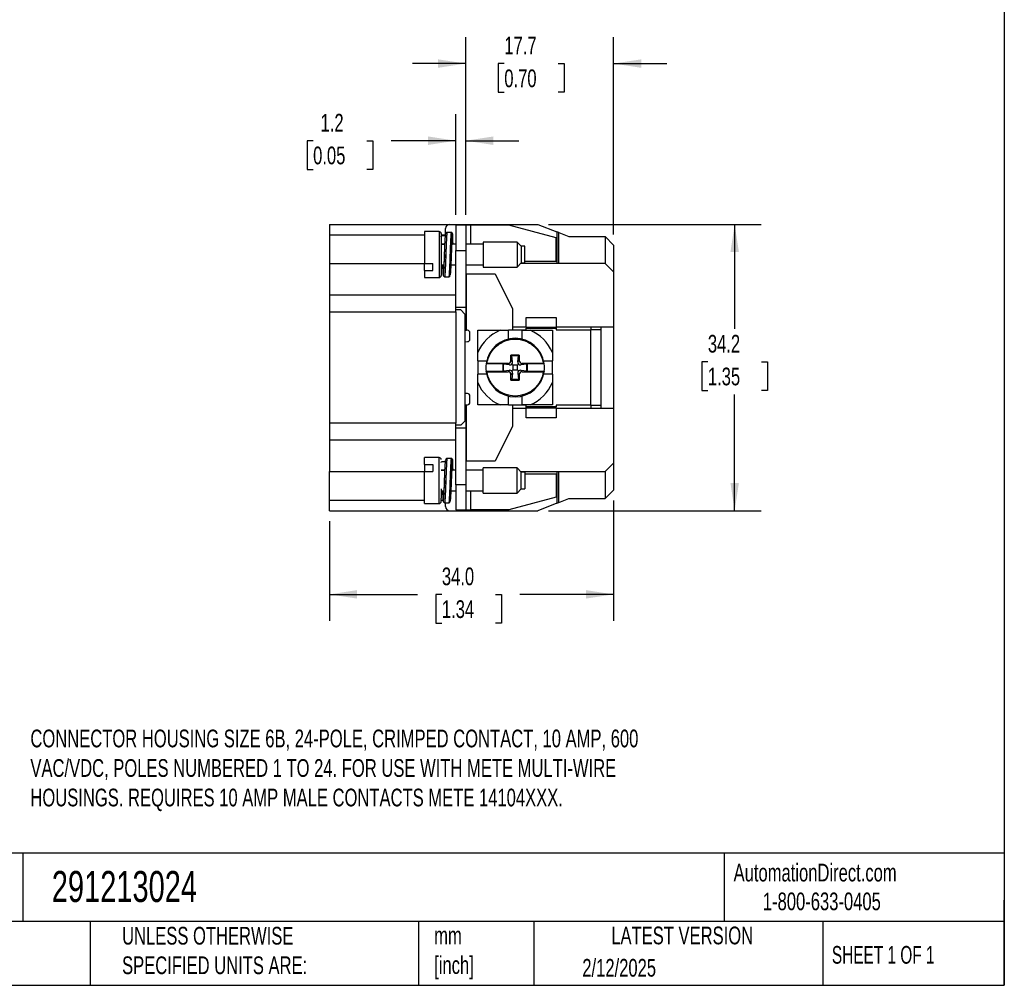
# Model space of a CAD drawing. Header units: millimetres. Extents: x 6 to 273, y 6 to 210.
# Tile 5 of 8: x 155 to 273, y 6 to 122. Entities that reach past the tile are written whole.
import ezdxf

# ---------------------------------------------------------------- set-up
doc = ezdxf.new("R2010")
doc.units = ezdxf.units.MM
doc.linetypes.add('SLD-Solid', pattern=[0])
doc.layers.add('DIMENSIONS', color=140, linetype='SLD-Solid', lineweight=25)
doc.layers.add('TEXT', color=140, linetype='SLD-Solid', lineweight=25)
doc.styles.add('SLDTEXTSTYLE0', font='TXT', dxfattribs={"width": 0.7})
doc.styles.add('SLDTEXTSTYLE1', font='TXT', dxfattribs={"width": 0.65})
doc.dimstyles.new('SLDDIMSTYLE0', dxfattribs={"dimtxt": 2.158008, "dimasz": 3.302, "dimexe": 0, "dimexo": 0.0625, "dimgap": 0.539502, "dimtad": 0, "dimtih": 1, "dimtoh": 1, "dimrnd": 1e-09, "dimzin": 4, "dimdsep": 46, "dimtxsty": 'SLDTEXTSTYLE0', "dimsah": 1, "dimcen": 0.09, "dimadec": 0, "dimazin": 1, "dimtfac": 1, "dimtofl": 0, "dimtmove": 0, "dimatfit": 3, "dimfxl": 0, "dimfrac": 2, "dimtolj": 1, "dimtzin": 12, "dimarcsym": 0})
doc.dimstyles.new('SLDDIMSTYLE2', dxfattribs={"dimtxt": 2.158008, "dimasz": 3.302, "dimexe": 0, "dimexo": 0.0625, "dimgap": 0.539502, "dimtad": 0, "dimtih": 1, "dimtoh": 1, "dimrnd": 1e-09, "dimzin": 12, "dimdsep": 46, "dimtxsty": 'SLDTEXTSTYLE0', "dimsah": 1, "dimcen": 0.09, "dimadec": 0, "dimazin": 3, "dimtfac": 1, "dimtofl": 0, "dimtmove": 0, "dimatfit": 3, "dimfxl": 0, "dimfrac": 2, "dimtolj": 1, "dimtzin": 12, "dimarcsym": 0})
doc.dimstyles.new('SLDDIMSTYLE3', dxfattribs={"dimtxt": 2.158008, "dimasz": 3.302, "dimexe": 0, "dimexo": 0.0625, "dimgap": 0.539502, "dimtad": 0, "dimtih": 1, "dimtoh": 1, "dimrnd": 1e-09, "dimzin": 12, "dimdsep": 46, "dimtxsty": 'SLDTEXTSTYLE0', "dimsah": 1, "dimcen": 0.09, "dimadec": 0, "dimazin": 3, "dimtfac": 1, "dimtmove": 0, "dimatfit": 0, "dimfxl": 0, "dimfrac": 2, "dimtolj": 1, "dimtzin": 12, "dimarcsym": 0})

# ---------------------------------------------------------------- blocks, each defined once
blk = doc.blocks.new('_D_2')
at = {"layer": 'DIMENSIONS'}
for p, q in [((218.56, 97.27), (244, 97.27)), ((240.82, 97.27), (240.82, 84.78)), ((237.62, 80.86), (236.89, 80.86)), ((236.89, 80.86), (236.89, 77.43)), ((244.03, 80.86), (244.76, 80.86)), ((244.76, 80.86), (244.76, 77.43)), ((236.89, 77.43), (237.62, 77.43)), ((240.82, 63.06), (240.82, 76.95)), ((244.76, 77.43), (244.03, 77.43)), ((218.56, 63.06), (244, 63.06))]:
    blk.add_line(p, q, dxfattribs=at)
for points in [[(240.82, 97.27), (240.32, 93.97), (241.33, 93.97)], [(240.82, 63.06), (241.33, 66.37), (240.32, 66.37)]]:
    blk.add_solid(points, dxfattribs=at)
at = {"layer": 'DIMENSIONS', "char_height": 2.117, "attachment_point": 1, "style": 'SLDTEXTSTYLE0'}
for s, insert in [('34.2', (237.62, 84.07)), ('1.35', (237.62, 80.16))]:
    blk.add_mtext(s, dxfattribs=dict(at, insert=insert))
blk = doc.blocks.new('_D_3')
at = {"layer": 'DIMENSIONS'}
for p, q in [((226.35, 64.26), (226.35, 49.89)), ((192.39, 61.79), (192.39, 49.89)), ((192.39, 53.06), (202.9, 53.06)), ((205.83, 53.06), (205.1, 53.06)), ((205.1, 53.06), (205.1, 49.63)), ((212.24, 53.06), (212.96, 53.06)), ((212.96, 53.06), (212.96, 49.63)), ((226.35, 53.06), (215.16, 53.06)), ((205.1, 49.63), (205.83, 49.63)), ((212.96, 49.63), (212.24, 49.63))]:
    blk.add_line(p, q, dxfattribs=at)
for points in [[(192.39, 53.06), (195.7, 52.56), (195.7, 53.57)], [(226.35, 53.06), (223.04, 53.57), (223.04, 52.56)]]:
    blk.add_solid(points, dxfattribs=at)
at = {"layer": 'DIMENSIONS', "char_height": 2.117, "attachment_point": 1, "style": 'SLDTEXTSTYLE0'}
for s, insert in [('34.0', (205.83, 56.27)), ('1.34', (205.83, 52.36))]:
    blk.add_mtext(s, dxfattribs=dict(at, insert=insert))
blk = doc.blocks.new('_D_4')
at = {"layer": 'DIMENSIONS'}
for p, q in [((208.68, 98.43), (208.68, 119.66)), ((226.35, 96.07), (226.35, 119.66)), ((208.68, 116.49), (202.33, 116.49)), ((213.29, 116.49), (212.57, 116.49)), ((212.57, 116.49), (212.57, 113.06)), ((219.71, 116.49), (220.43, 116.49)), ((220.43, 116.49), (220.43, 113.06)), ((226.35, 116.49), (232.7, 116.49)), ((212.57, 113.06), (213.29, 113.06)), ((220.43, 113.06), (219.71, 113.06))]:
    blk.add_line(p, q, dxfattribs=at)
for points in [[(208.68, 116.49), (205.38, 116.99), (205.38, 115.98)], [(226.35, 116.49), (229.65, 115.98), (229.65, 116.99)]]:
    blk.add_solid(points, dxfattribs=at)
at = {"layer": 'DIMENSIONS', "char_height": 2.117, "attachment_point": 1, "style": 'SLDTEXTSTYLE0'}
for s, insert in [('17.7', (213.29, 119.7)), ('0.70', (213.29, 115.78))]:
    blk.add_mtext(s, dxfattribs=dict(at, insert=insert))
blk = doc.blocks.new('_D_5')
at = {"layer": 'DIMENSIONS'}
for p, q in [((207.48, 98.43), (207.48, 110.44)), ((208.68, 98.43), (208.68, 110.44)), ((190.44, 107.27), (189.71, 107.27)), ((189.71, 107.27), (189.71, 103.84)), ((196.85, 107.27), (197.57, 107.27)), ((197.57, 107.27), (197.57, 103.84)), ((207.48, 107.27), (199.77, 107.27)), ((208.68, 107.27), (215.03, 107.27)), ((189.71, 103.84), (190.44, 103.84)), ((197.57, 103.84), (196.85, 103.84))]:
    blk.add_line(p, q, dxfattribs=at)
for points in [[(207.48, 107.27), (204.18, 107.78), (204.18, 106.76)], [(208.68, 107.27), (211.99, 106.76), (211.99, 107.78)]]:
    blk.add_solid(points, dxfattribs=at)
at = {"layer": 'DIMENSIONS', "char_height": 2.117, "attachment_point": 1, "style": 'SLDTEXTSTYLE0'}
for s, insert in [('1.2', (191.33, 110.48)), ('0.05', (190.44, 106.57))]:
    blk.add_mtext(s, dxfattribs=dict(at, insert=insert))

msp = doc.modelspace()

# ---------------------------------------------------------------- linework, layer by layer
for p, q in [((192.394, 97.267), (206.78, 97.267)), ((192.394, 97.267), (192.394, 96.035)), ((206.277, 96.035), (206.277, 96.764)), ((206.78, 97.267), (217.292, 97.267)), ((208.684, 97.164), (207.484, 97.164)), ((207.484, 97.164), (207.484, 94.164)), ((208.684, 97.164), (208.684, 94.164)), ((209.265, 97.164), (208.684, 97.164)), ((213.833, 97.164), (209.265, 97.164)), ((209.265, 97.164), (209.265, 94.891)), ((219.484, 95.664), (213.833, 97.164)), ((217.292, 97.267), (219.556, 96.38)), ((192.394, 96.035), (203.751, 96.035)), ((192.394, 96.035), (192.394, 92.589)), ((205.501, 96.416), (203.751, 96.416)), ((203.751, 96.416), (203.751, 92.606)), ((205.501, 96.416), (205.501, 90.916)), ((205.751, 96.035), (206.277, 96.035)), ((205.751, 95.783), (205.751, 95.818)), ((205.901, 95.947), (206.261, 95.947)), ((206.95, 96.314), (206.45, 96.314)), ((207.145, 94.957), (207.145, 95.893)), ((219.484, 92.864), (219.484, 95.664)), ((219.556, 96.38), (219.556, 92.589)), ((219.795, 96.286), (219.556, 96.38)), ((219.795, 92.589), (219.795, 96.286)), ((219.795, 96.286), (221.015, 95.809)), ((221.015, 95.809), (225.34, 95.809)), ((225.34, 95.809), (225.34, 92.589)), ((225.34, 95.809), (226.346, 94.803)), ((205.751, 94.913), (206.2, 94.913)), ((206.199, 94.891), (205.751, 94.891)), ((207.484, 94.891), (207.047, 94.891)), ((207.145, 94.957), (207.058, 94.957)), ((207.484, 88.202), (207.484, 94.164)), ((207.484, 94.164), (208.684, 94.164)), ((210.751, 94.891), (208.684, 94.891)), ((208.684, 94.164), (208.684, 87.364)), ((214.809, 95.166), (210.751, 95.166)), ((210.751, 95.166), (210.751, 92.166)), ((215.309, 94.666), (214.809, 95.166)), ((214.809, 95.166), (214.809, 92.166)), ((215.751, 94.666), (215.309, 94.666)), ((215.309, 94.666), (215.309, 94.503)), ((215.309, 94.503), (215.309, 92.666)), ((215.751, 92.666), (215.751, 94.666)), ((226.346, 94.803), (226.346, 91.583)), ((206.95, 93.66), (206.95, 93.662)), ((192.394, 92.589), (203.751, 92.589)), ((192.394, 92.589), (192.394, 88.817)), ((203.751, 92.606), (204.751, 92.606)), ((203.751, 91.769), (203.751, 92.606)), ((204.751, 91.769), (204.751, 92.606)), ((205.751, 92.441), (206.053, 92.441)), ((206.901, 92.441), (207.484, 92.441)), ((208.684, 92.441), (210.751, 92.441)), ((210.751, 92.166), (214.809, 92.166)), ((214.809, 92.166), (215.309, 92.666)), ((225.34, 92.589), (215.232, 92.589)), ((215.309, 92.666), (215.751, 92.666)), ((215.751, 92.864), (219.484, 92.864)), ((226.346, 91.583), (225.34, 92.589)), ((203.751, 91.769), (203.751, 90.916)), ((203.751, 91.769), (204.751, 91.769)), ((203.751, 90.916), (205.501, 90.916)), ((206.15, 91.014), (206.65, 91.014)), ((208.684, 91.364), (208.784, 91.364)), ((208.784, 84.614), (208.784, 91.364)), ((208.784, 91.364), (212.184, 91.364)), ((212.184, 91.364), (214.284, 87.164)), ((226.346, 91.583), (226.346, 85.044)), ((192.394, 88.817), (192.394, 86.805)), ((207.484, 88.817), (192.394, 88.817)), ((207.484, 86.805), (207.484, 88.202)), ((207.484, 87.364), (208.684, 87.364)), ((208.684, 87.364), (208.684, 84.614)), ((214.284, 87.164), (214.284, 84.664)), ((192.394, 86.805), (207.484, 86.805)), ((192.394, 86.805), (192.394, 73.526)), ((208.087, 87.056), (207.484, 87.056)), ((207.484, 86.805), (207.484, 73.526)), ((208.087, 87.056), (208.59, 86.553)), ((208.59, 86.553), (208.59, 73.777)), ((215.884, 84.964), (215.884, 86.164)), ((215.884, 86.164), (219.484, 86.164)), ((219.484, 86.164), (219.484, 84.964)), ((214.284, 85.044), (215.884, 85.044)), ((219.484, 84.964), (215.884, 84.964)), ((215.884, 84.964), (215.884, 84.864)), ((215.884, 84.864), (219.484, 84.864)), ((215.884, 84.664), (215.884, 84.864)), ((219.484, 85.044), (226.346, 85.044)), ((219.484, 84.964), (219.484, 84.864)), ((219.484, 84.864), (219.484, 84.664)), ((223.684, 84.664), (223.684, 85.044)), ((224.884, 84.664), (224.884, 85.044)), ((226.346, 85.044), (226.346, 75.286)), ((208.59, 84.614), (208.684, 84.614)), ((208.684, 84.614), (208.784, 84.614)), ((208.884, 84.614), (208.784, 84.614)), ((209.184, 83.564), (209.184, 84.314)), ((212.785, 84.614), (213.784, 84.614)), ((213.784, 83.572), (213.784, 84.614)), ((215.384, 84.614), (213.784, 84.614)), ((214.284, 84.664), (215.884, 84.664)), ((215.384, 84.614), (215.384, 83.572)), ((215.384, 84.614), (216.383, 84.614)), ((219.484, 84.664), (223.584, 84.664)), ((223.584, 84.664), (223.584, 75.664)), ((224.884, 84.664), (223.584, 84.664)), ((224.884, 75.664), (224.884, 84.664)), ((208.59, 83.251), (208.884, 83.264)), ((210.134, 80.964), (210.134, 81.964)), ((215.084, 81.664), (214.084, 81.664)), ((214.084, 81.013), (214.084, 81.664)), ((214.084, 81.664), (214.186, 81.562)), ((214.982, 81.562), (214.186, 81.562)), ((214.262, 80.835), (214.186, 81.562)), ((214.906, 80.835), (214.982, 81.562)), ((214.982, 81.562), (215.084, 81.664)), ((215.084, 81.664), (215.084, 81.013)), ((219.034, 81.964), (219.034, 80.964)), ((210.134, 80.964), (211.177, 80.964)), ((210.134, 80.964), (210.134, 79.364)), ((213.154, 80.594), (211.11, 80.594)), ((213.735, 80.664), (211.221, 80.664)), ((213.186, 80.562), (213.154, 80.594)), ((213.154, 79.734), (213.154, 80.594)), ((213.913, 80.486), (213.186, 80.562)), ((213.186, 79.767), (213.186, 80.562)), ((213.735, 80.664), (213.913, 80.486)), ((214.262, 80.835), (214.084, 81.013)), ((214.189, 80.56), (214.303, 80.446)), ((214.303, 80.446), (214.303, 79.883)), ((214.865, 80.446), (214.303, 80.446)), ((214.865, 80.446), (214.979, 80.56)), ((214.865, 79.883), (214.865, 80.446)), ((215.084, 81.013), (214.906, 80.835)), ((215.254, 80.486), (215.433, 80.664)), ((215.982, 80.562), (215.254, 80.486)), ((217.947, 80.664), (215.433, 80.664)), ((216.014, 80.594), (215.982, 80.562)), ((215.982, 79.767), (215.982, 80.562)), ((218.057, 80.594), (216.014, 80.594)), ((216.014, 80.594), (216.014, 79.734)), ((217.991, 80.964), (219.034, 80.964)), ((219.034, 79.364), (219.034, 80.964)), ((210.134, 78.365), (210.134, 79.364)), ((211.177, 79.364), (210.134, 79.364)), ((211.11, 79.734), (213.154, 79.734)), ((211.221, 79.664), (213.735, 79.664)), ((213.154, 79.734), (213.186, 79.767)), ((213.186, 79.767), (213.913, 79.843)), ((213.913, 79.843), (213.735, 79.664)), ((214.084, 79.316), (214.262, 79.494)), ((214.084, 78.664), (214.084, 79.316)), ((214.262, 79.494), (214.186, 78.767)), ((214.189, 79.769), (214.303, 79.883)), ((214.303, 79.883), (214.865, 79.883)), ((214.979, 79.769), (214.865, 79.883)), ((214.906, 79.494), (215.084, 79.316)), ((214.906, 79.494), (214.982, 78.767)), ((215.084, 79.316), (215.084, 78.664)), ((215.433, 79.664), (215.254, 79.843)), ((215.254, 79.843), (215.982, 79.767)), ((215.433, 79.664), (217.947, 79.664)), ((215.982, 79.767), (216.014, 79.734)), ((216.014, 79.734), (218.057, 79.734)), ((219.034, 79.364), (217.991, 79.364)), ((219.034, 79.364), (219.034, 78.365)), ((214.186, 78.767), (214.084, 78.664)), ((214.084, 78.664), (215.084, 78.664)), ((214.186, 78.767), (214.982, 78.767)), ((215.084, 78.664), (214.982, 78.767)), ((208.884, 77.064), (208.59, 77.078)), ((209.184, 76.014), (209.184, 76.764)), ((213.784, 75.714), (213.784, 76.757)), ((215.384, 76.757), (215.384, 75.714)), ((208.59, 75.714), (208.684, 75.714)), ((208.684, 75.714), (208.684, 72.964)), ((208.684, 75.714), (208.784, 75.714)), ((208.784, 68.964), (208.784, 75.714)), ((208.784, 75.714), (208.884, 75.714)), ((213.784, 75.714), (212.785, 75.714)), ((213.784, 75.714), (215.384, 75.714)), ((215.884, 75.664), (214.284, 75.664)), ((214.284, 75.664), (214.284, 73.164)), ((216.383, 75.714), (215.384, 75.714)), ((215.884, 75.464), (215.884, 75.664)), ((219.484, 75.464), (215.884, 75.464)), ((215.884, 75.364), (215.884, 75.464)), ((215.884, 75.364), (219.484, 75.364)), ((215.884, 74.164), (215.884, 75.364)), ((223.584, 75.664), (219.484, 75.664)), ((219.484, 75.664), (219.484, 75.464)), ((219.484, 75.364), (219.484, 75.464)), ((219.484, 75.364), (219.484, 74.164)), ((223.584, 75.664), (224.884, 75.664)), ((223.684, 75.286), (223.684, 75.664)), ((224.884, 75.286), (224.884, 75.664)), ((215.884, 75.286), (214.284, 75.286)), ((219.484, 74.164), (215.884, 74.164)), ((226.346, 75.286), (219.484, 75.286)), ((226.346, 75.286), (226.346, 68.747)), ((207.484, 73.526), (192.394, 73.526)), ((192.394, 73.526), (192.394, 71.514)), ((207.484, 72.129), (207.484, 73.526)), ((208.087, 73.274), (207.484, 73.274)), ((207.484, 72.964), (208.684, 72.964)), ((208.087, 73.274), (208.59, 73.777)), ((208.684, 72.964), (208.684, 66.164)), ((214.284, 73.164), (212.184, 68.964)), ((207.484, 66.164), (207.484, 72.129)), ((192.394, 71.514), (207.484, 71.514)), ((192.394, 71.514), (192.394, 67.741)), ((205.501, 69.414), (203.751, 69.414)), ((203.751, 68.562), (203.751, 69.414)), ((203.751, 68.562), (204.751, 68.562)), ((203.751, 68.562), (203.751, 67.725)), ((204.751, 68.562), (204.751, 67.725)), ((205.501, 63.914), (205.501, 69.414)), ((205.901, 68.947), (206.261, 68.947)), ((206.95, 69.314), (206.45, 69.314)), ((207.145, 67.957), (207.145, 68.893)), ((208.684, 68.964), (208.784, 68.964)), ((212.184, 68.964), (208.784, 68.964)), ((225.34, 67.741), (226.346, 68.747)), ((226.346, 68.747), (226.346, 65.528)), ((192.394, 67.741), (203.751, 67.741)), ((192.394, 64.296), (192.394, 67.741)), ((203.751, 63.914), (203.751, 67.725)), ((203.751, 67.725), (204.751, 67.725)), ((205.754, 67.889), (205.751, 67.913)), ((205.751, 67.913), (206.2, 67.913)), ((206.199, 67.889), (205.751, 67.889)), ((207.484, 67.889), (207.047, 67.889)), ((207.145, 67.957), (207.058, 67.957)), ((210.751, 67.889), (208.684, 67.889)), ((214.809, 68.164), (210.751, 68.164)), ((210.751, 65.164), (210.751, 68.164)), ((215.309, 67.664), (214.809, 68.164)), ((214.809, 65.164), (214.809, 68.164)), ((215.232, 67.741), (225.34, 67.741)), ((215.751, 67.664), (215.309, 67.664)), ((215.309, 65.827), (215.309, 67.664)), ((215.751, 67.664), (215.751, 65.664)), ((215.751, 67.464), (219.484, 67.464)), ((219.484, 67.464), (219.484, 64.664)), ((219.556, 67.741), (219.556, 63.95)), ((219.795, 64.044), (219.795, 67.741)), ((225.34, 67.741), (225.34, 64.522)), ((206.95, 66.66), (206.95, 66.662)), ((208.684, 66.164), (207.484, 66.164)), ((207.484, 66.164), (207.484, 63.164)), ((208.684, 66.164), (208.684, 63.164)), ((205.751, 65.439), (206.053, 65.439)), ((206.901, 65.439), (207.484, 65.439)), ((208.684, 65.439), (210.751, 65.439)), ((209.265, 65.439), (209.265, 63.164)), ((210.751, 65.164), (214.809, 65.164)), ((214.809, 65.164), (215.309, 65.664)), ((215.309, 65.664), (215.309, 65.827)), ((215.309, 65.664), (215.751, 65.664)), ((225.34, 64.522), (226.346, 65.528)), ((203.751, 64.296), (192.394, 64.296)), ((192.394, 63.063), (192.394, 64.296)), ((203.751, 63.914), (205.501, 63.914)), ((205.969, 64.296), (205.751, 64.296)), ((206.15, 64.014), (206.65, 64.014)), ((206.277, 63.566), (206.277, 64.014)), ((219.484, 64.664), (213.833, 63.164)), ((219.556, 63.95), (217.292, 63.063)), ((219.556, 63.95), (219.795, 64.044)), ((219.795, 64.044), (221.015, 64.522)), ((221.015, 64.522), (225.34, 64.522)), ((192.394, 63.063), (206.78, 63.063)), ((206.78, 63.063), (217.292, 63.063)), ((207.484, 63.164), (208.684, 63.164)), ((208.684, 63.164), (209.265, 63.164)), ((213.833, 63.164), (209.265, 63.164))]:
    msp.add_line(p, q)
for centre, radius, start, end in [((206.78, 96.764), 0.503, 90, 180), ((205.501, 96.166), 0.25, 360, 90), ((205.501, 91.166), 0.25, 270, 0), ((208.884, 84.314), 0.3, 0, 90), ((208.884, 83.564), 0.3, 270, 0), ((214.584, 80.164), 4.8, 112.01537, 157.98463), ((214.584, 80.164), 3.5, 8.06853, 171.93147), ((214.584, 80.164), 4.8, 22.01537, 67.98463), ((214.584, 80.164), 3.5, 172.94283, 187.05717), ((214.584, 80.164), 3.5, 171.93147, 172.94283), ((214.584, 80.164), 3.5, 7.05717, 8.06853), ((214.584, 80.164), 3.5, 352.94283, 7.05717), ((214.584, 80.164), 3.5, 187.05717, 188.06853), ((214.584, 80.164), 3.5, 188.06853, 351.93147), ((214.584, 80.164), 3.5, 351.93147, 352.94283), ((214.584, 80.164), 4.8, 202.01537, 247.98463), ((214.584, 80.164), 4.8, 292.01537, 337.98463), ((208.884, 76.764), 0.3, 0, 90), ((208.884, 76.014), 0.3, 270, 0), ((205.501, 69.164), 0.25, 0, 90), ((205.501, 64.164), 0.25, 270, 0), ((206.78, 63.566), 0.503, 180, 270)]:
    msp.add_arc(centre, radius, start, end)
for centre, major_axis, ratio, start_param, end_param in [((213.733, 81.016), (0.249, -0.249), 0.9924325, 5.5015852, 7.0647854), ((213.91, 80.838), (0.364, -0.171), 0.8514538, 5.0991547, 5.8807548), ((213.91, 80.838), (-0.171, 0.364), 0.8514538, 3.5440231, 4.3256232), ((215.257, 80.838), (0.171, 0.364), 0.8514538, 1.9575621, 2.7391622), ((215.257, 80.838), (0.364, 0.171), 0.8514538, 3.5440231, 4.3256232), ((215.435, 81.016), (-0.249, -0.249), 0.9924325, 5.5015852, 7.0647854), ((213.733, 79.313), (0.249, 0.249), 0.9924325, 5.5015852, 7.0647854), ((213.91, 79.491), (0.364, 0.171), 0.8514538, 0.4024305, 1.1840306), ((213.91, 79.491), (0.171, 0.364), 0.8514538, 5.0991547, 5.8807548), ((215.257, 79.491), (-0.171, 0.364), 0.8514538, 0.4024305, 1.1840306), ((215.257, 79.491), (0.364, -0.171), 0.8514538, 1.9575621, 2.7391622), ((215.435, 79.313), (-0.249, 0.249), 0.9924325, 5.5015852, 7.0647854)]:
    msp.add_ellipse(centre, major_axis=major_axis, ratio=ratio, start_param=start_param, end_param=end_param)
for points, knots in [([(205.751, 96.166), (205.751, 96.164), (205.751, 96.16), (205.751, 96.108), (205.751, 95.996), (205.751, 95.838), (205.751, 95.759)], [0, 0, 0, 0, 0.171212, 0.3488553, 0.6743372, 1, 1, 1, 1]), ([(205.751, 95.818), (205.751, 95.848), (205.765, 95.884), (205.824, 95.935), (205.865, 95.947), (205.901, 95.947)], [0, 0, 0, 0, 0.5, 0.5, 1, 1, 1, 1]), ([(205.751, 95.759), (205.751, 95.73), (205.751, 95.671), (205.751, 95.572), (205.751, 95.467), (205.751, 95.355), (205.751, 95.236), (205.751, 95.016), (205.751, 94.672), (205.751, 94.183), (205.751, 93.673), (205.751, 93.175), (205.751, 92.709), (205.751, 92.291), (205.751, 91.92), (205.751, 91.604), (205.751, 91.357), (205.751, 91.229), (205.751, 91.174), (205.751, 91.168), (205.751, 91.166)], [0, 0, 0, 0, 0.0247186, 0.0492461, 0.0736798, 0.098118, 0.1226592, 0.1474004, 0.2270904, 0.3068642, 0.3865542, 0.466328, 0.5398899, 0.6135347, 0.6870966, 0.7607414, 0.8404314, 0.9202052, 0.9603035, 1, 1, 1, 1]), ([(206.15, 93.659), (206.156, 93.846), (206.171, 94.253), (206.196, 94.844), (206.222, 95.384), (206.246, 95.786), (206.262, 96.012), (206.271, 96.051), (206.272, 96.054)], [0, 0, 0, 0, 0.1744264, 0.3796162, 0.584806, 0.7831222, 0.9814384, 1, 1, 1, 1]), ([(206.45, 96.302), (206.447, 96.304), (206.437, 96.309), (206.424, 96.232), (206.414, 96.14), (206.408, 96.075), (206.402, 96.001), (206.396, 95.918), (206.391, 95.826), (206.386, 95.733), (206.38, 95.622), (206.374, 95.51), (206.368, 95.382), (206.362, 95.257), (206.355, 95.109), (206.344, 94.855), (206.329, 94.481), (206.315, 94.101), (206.306, 93.837), (206.301, 93.692), (206.296, 93.547), (206.291, 93.403), (206.286, 93.259), (206.281, 93.116), (206.277, 93.019), (206.275, 92.945), (206.271, 92.854), (206.266, 92.721), (206.259, 92.562), (206.253, 92.406), (206.245, 92.231), (206.233, 91.96), (206.217, 91.652), (206.206, 91.465), (206.201, 91.382)], [0, 0, 0, 0, 0.0410087, 0.116086, 0.140173, 0.1642592, 0.1883446, 0.2124291, 0.2365129, 0.2605959, 0.279502, 0.3106051, 0.330735, 0.3539146, 0.3801436, 0.4094215, 0.4827198, 0.5560154, 0.5769858, 0.597956, 0.6189259, 0.6398957, 0.6608652, 0.6818346, 0.7028037, 0.7042894, 0.7150679, 0.7441832, 0.7650634, 0.7901561, 0.8194605, 0.8529759, 0.9342205, 1, 1, 1, 1]), ([(206.45, 96.314), (206.433, 96.313), (206.396, 96.308), (206.341, 96.275), (206.309, 96.225), (206.288, 96.164), (206.281, 96.118), (206.279, 96.101)], [0, 0, 0, 0, 0.08873074, 0.19767032, 0.47895565, 0.8036196, 1, 1, 1, 1]), ([(206.95, 96.313), (206.949, 96.313), (206.946, 96.314), (206.938, 96.299), (206.93, 96.263), (206.923, 96.221), (206.919, 96.182), (206.914, 96.139), (206.909, 96.073), (206.903, 95.998), (206.897, 95.913), (206.891, 95.819), (206.881, 95.648), (206.867, 95.369), (206.851, 95.021), (206.839, 94.733), (206.831, 94.534), (206.825, 94.361), (206.819, 94.216), (206.814, 94.087), (206.809, 93.94), (206.803, 93.765), (206.797, 93.566), (206.79, 93.367), (206.783, 93.17), (206.778, 93.03), (206.775, 92.943), (206.773, 92.904), (206.769, 92.807), (206.762, 92.628), (206.751, 92.353), (206.739, 92.09), (206.728, 91.872), (206.72, 91.716), (206.713, 91.584), (206.706, 91.473), (206.702, 91.411), (206.701, 91.382)], [0, 0, 0, 0, 0.01066398, 0.04159706, 0.08337239, 0.10872739, 0.11650237, 0.14093066, 0.16535924, 0.18978812, 0.21421729, 0.23864677, 0.26307654, 0.3362687, 0.40946369, 0.44474124, 0.47546883, 0.50164539, 0.52326999, 0.54034189, 0.5586753, 0.58750753, 0.61634045, 0.64517406, 0.67400838, 0.70284343, 0.70727025, 0.71316659, 0.72053244, 0.75143929, 0.79555619, 0.85287003, 0.88726167, 0.9191708, 0.94859708, 0.97554024, 1, 1, 1, 1]), ([(207.142, 95.922), (207.134, 95.992), (207.12, 96.119), (207.086, 96.231), (207.039, 96.288), (206.992, 96.311), (206.963, 96.313), (206.95, 96.314)], [0, 0, 0, 0, 0.36964246, 0.66442527, 0.87543442, 0.9483961, 1, 1, 1, 1]), ([(207.145, 95.893), (207.137, 95.976), (207.122, 96.143), (207.095, 96.189), (207.069, 96.073), (207.046, 95.796), (207.023, 95.381), (206.996, 94.845), (206.971, 94.253), (206.956, 93.846), (206.95, 93.659)], [0, 0, 0, 0, 0.1247167, 0.253756, 0.3827952, 0.5075119, 0.6322286, 0.7612679, 0.8903071, 1, 1, 1, 1]), ([(206.95, 93.66), (206.959, 93.813), (206.979, 94.13), (207.014, 94.561), (207.045, 94.9), (207.075, 95.099), (207.105, 95.129), (207.128, 95.067), (207.139, 94.994), (207.145, 94.957)], [0, 0, 0, 0, 0.1551328, 0.3203825, 0.485768, 0.6510284, 0.8162764, 0.906525, 1, 1, 1, 1]), ([(206.15, 93.664), (206.14, 93.507), (206.12, 93.186), (206.091, 92.82), (206.068, 92.569), (206.046, 92.366), (206.02, 92.212), (205.985, 92.209), (205.962, 92.296), (205.949, 92.42), (205.947, 92.441)], [0, 0, 0, 0, 0.1529936, 0.3121281, 0.3990348, 0.4890478, 0.6482062, 0.8073607, 0.9666184, 1, 1, 1, 1]), ([(205.973, 91.261), (205.981, 91.217), (205.998, 91.128), (206.025, 91.213), (206.048, 91.448), (206.071, 91.83), (206.097, 92.34), (206.124, 92.94), (206.14, 93.397), (206.149, 93.633), (206.15, 93.659)], [0, 0, 0, 0, 0.14057927, 0.28343671, 0.42150864, 0.55958056, 0.702438, 0.84529544, 0.98336737, 1, 1, 1, 1]), ([(206.95, 93.659), (206.949, 93.633), (206.94, 93.397), (206.924, 92.94), (206.897, 92.34), (206.871, 91.832), (206.848, 91.441), (206.832, 91.307), (206.824, 91.24)], [0, 0, 0, 0, 0.02321168, 0.21589797, 0.41526269, 0.61462741, 0.8073137, 1, 1, 1, 1]), ([(205.899, 92.441), (205.899, 92.437), (205.908, 92.23), (205.926, 91.892), (205.949, 91.502), (205.964, 91.293), (205.973, 91.261), (205.973, 91.261)], [0, 0, 0, 0, 0.0069481, 0.3436957, 0.6691628, 0.9946298, 1, 1, 1, 1]), ([(205.985, 91.205), (205.986, 91.195), (205.991, 91.148), (206.033, 91.052), (206.11, 91.027), (206.15, 91.014)], [0, 0, 0, 0, 0.1089809, 0.5314711, 1, 1, 1, 1]), ([(206.201, 91.382), (206.195, 91.302), (206.183, 91.146), (206.166, 91.028), (206.155, 91.026), (206.15, 91.024)], [0, 0, 0, 0, 0.3693394, 0.7208086, 1, 1, 1, 1]), ([(206.701, 91.382), (206.695, 91.301), (206.683, 91.144), (206.669, 91.058), (206.66, 91.027), (206.655, 91.016), (206.652, 91.016), (206.65, 91.016)], [0, 0, 0, 0, 0.3734461, 0.7288051, 0.7987263, 0.9056868, 1, 1, 1, 1]), ([(206.65, 91.014), (206.664, 91.016), (206.693, 91.018), (206.757, 91.049), (206.792, 91.101), (206.806, 91.155), (206.812, 91.181)], [0, 0, 0, 0, 0.0862647, 0.1885665, 0.5956977, 1, 1, 1, 1]), ([(211.221, 80.664), (211.341, 81.471), (211.746, 82.207), (212.981, 83.272), (213.769, 83.564), (215.399, 83.564), (216.187, 83.272), (217.421, 82.207), (217.827, 81.471), (217.947, 80.664)], [0, 0, 0, 0, 0.25, 0.25, 0.5, 0.5, 0.75, 0.75, 1, 1, 1, 1]), ([(211.118, 80.656), (211.119, 80.657), (211.121, 80.658), (211.125, 80.659), (211.128, 80.66), (211.134, 80.66), (211.141, 80.661), (211.149, 80.662), (211.157, 80.663), (211.167, 80.663), (211.177, 80.664), (211.188, 80.664), (211.199, 80.664), (211.206, 80.664), (211.214, 80.664), (211.221, 80.664)], [0, 0, 0, 0, 0.00003383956, 0.00003383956, 0.00003383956, 0.00006765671, 0.00006765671, 0.00006765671, 0.00010180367, 0.00010180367, 0.00010180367, 0.0001362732, 0.0001362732, 0.0001362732, 0.00015797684, 0.00015797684, 0.00015797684, 0.00015797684]), ([(217.947, 80.664), (217.958, 80.664), (217.97, 80.664), (217.981, 80.664), (217.992, 80.664), (218.002, 80.663), (218.011, 80.662), (218.02, 80.662), (218.028, 80.661), (218.034, 80.66), (218.04, 80.659), (218.044, 80.658), (218.047, 80.657), (218.048, 80.657), (218.049, 80.656), (218.049, 80.656)], [0, 0, 0, 0, 0.00003441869, 0.00003441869, 0.00003441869, 0.00006882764, 0.00006882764, 0.00006882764, 0.00010336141, 0.00010336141, 0.00010336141, 0.00013775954, 0.00013775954, 0.00013775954, 0.00015797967, 0.00015797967, 0.00015797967, 0.00015797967]), ([(211.221, 79.664), (211.209, 79.664), (211.198, 79.665), (211.187, 79.665), (211.176, 79.665), (211.166, 79.666), (211.157, 79.666), (211.148, 79.667), (211.14, 79.668), (211.134, 79.669), (211.128, 79.669), (211.123, 79.67), (211.121, 79.671), (211.119, 79.672), (211.119, 79.673), (211.118, 79.673)], [0, 0, 0, 0, 0.00003441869, 0.00003441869, 0.00003441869, 0.00006882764, 0.00006882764, 0.00006882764, 0.00010336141, 0.00010336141, 0.00010336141, 0.00013775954, 0.00013775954, 0.00013775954, 0.00015797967, 0.00015797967, 0.00015797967, 0.00015797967]), ([(214.584, 76.764), (213.769, 76.764), (212.981, 77.057), (211.746, 78.122), (211.341, 78.858), (211.221, 79.664)], [0, 0, 0, 0, 0.5, 0.5, 1, 1, 1, 1]), ([(217.947, 79.664), (217.827, 78.858), (217.421, 78.122), (216.187, 77.057), (215.399, 76.764), (214.584, 76.764)], [0, 0, 0, 0, 0.5, 0.5, 1, 1, 1, 1]), ([(218.049, 79.673), (218.049, 79.672), (218.047, 79.671), (218.043, 79.67), (218.039, 79.669), (218.033, 79.668), (218.026, 79.668), (218.019, 79.667), (218.01, 79.666), (218.001, 79.666), (217.991, 79.665), (217.98, 79.665), (217.969, 79.665), (217.962, 79.664), (217.954, 79.664), (217.947, 79.664)], [0, 0, 0, 0, 0.00003383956, 0.00003383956, 0.00003383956, 0.00006765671, 0.00006765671, 0.00006765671, 0.00010180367, 0.00010180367, 0.00010180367, 0.0001362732, 0.0001362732, 0.0001362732, 0.00015797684, 0.00015797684, 0.00015797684, 0.00015797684]), ([(205.751, 68.818), (205.751, 68.848), (205.765, 68.884), (205.824, 68.935), (205.865, 68.947), (205.901, 68.947)], [0, 0, 0, 0, 0.5, 0.5, 1, 1, 1, 1]), ([(206.15, 66.659), (206.156, 66.846), (206.171, 67.253), (206.196, 67.844), (206.222, 68.384), (206.246, 68.786), (206.262, 69.012), (206.271, 69.051), (206.272, 69.054)], [0, 0, 0, 0, 0.1744264, 0.3796162, 0.584806, 0.7831222, 0.9814384, 1, 1, 1, 1]), ([(206.45, 69.302), (206.447, 69.304), (206.437, 69.309), (206.424, 69.232), (206.414, 69.14), (206.408, 69.075), (206.402, 69.001), (206.396, 68.918), (206.391, 68.826), (206.386, 68.733), (206.38, 68.622), (206.374, 68.51), (206.368, 68.382), (206.362, 68.257), (206.355, 68.109), (206.344, 67.855), (206.329, 67.481), (206.315, 67.101), (206.306, 66.837), (206.301, 66.692), (206.296, 66.547), (206.291, 66.403), (206.286, 66.259), (206.281, 66.116), (206.277, 66.019), (206.275, 65.945), (206.271, 65.854), (206.266, 65.721), (206.259, 65.562), (206.253, 65.406), (206.245, 65.231), (206.233, 64.96), (206.217, 64.652), (206.206, 64.465), (206.201, 64.382)], [0, 0, 0, 0, 0.0410087, 0.116086, 0.140173, 0.1642592, 0.1883446, 0.2124291, 0.2365129, 0.2605959, 0.279502, 0.3106051, 0.330735, 0.3539146, 0.3801436, 0.4094215, 0.4827198, 0.5560154, 0.5769858, 0.597956, 0.6189259, 0.6398957, 0.6608652, 0.6818346, 0.7028037, 0.7042894, 0.7150679, 0.7441832, 0.7650634, 0.7901561, 0.8194605, 0.8529759, 0.9342205, 1, 1, 1, 1]), ([(206.45, 69.314), (206.433, 69.313), (206.396, 69.308), (206.341, 69.275), (206.309, 69.225), (206.288, 69.164), (206.281, 69.118), (206.279, 69.101)], [0, 0, 0, 0, 0.0887307, 0.1976703, 0.4789557, 0.8036196, 1, 1, 1, 1]), ([(206.95, 69.313), (206.949, 69.313), (206.946, 69.314), (206.938, 69.299), (206.93, 69.263), (206.923, 69.221), (206.919, 69.182), (206.914, 69.139), (206.909, 69.073), (206.903, 68.998), (206.897, 68.913), (206.891, 68.819), (206.881, 68.648), (206.867, 68.369), (206.851, 68.021), (206.839, 67.733), (206.831, 67.534), (206.825, 67.361), (206.819, 67.216), (206.814, 67.087), (206.809, 66.94), (206.803, 66.765), (206.797, 66.566), (206.79, 66.367), (206.783, 66.17), (206.778, 66.03), (206.775, 65.943), (206.773, 65.904), (206.769, 65.807), (206.762, 65.628), (206.751, 65.353), (206.739, 65.09), (206.728, 64.872), (206.72, 64.716), (206.713, 64.584), (206.706, 64.473), (206.702, 64.411), (206.701, 64.382)], [0, 0, 0, 0, 0.010664, 0.0415971, 0.0833724, 0.1087274, 0.1165024, 0.1409307, 0.1653592, 0.1897881, 0.2142173, 0.2386468, 0.2630765, 0.3362687, 0.4094637, 0.4447412, 0.4754688, 0.5016454, 0.52327, 0.5403419, 0.5586753, 0.5875075, 0.6163404, 0.6451741, 0.6740084, 0.7028434, 0.7072703, 0.7131666, 0.7205324, 0.7514393, 0.7955562, 0.85287, 0.8872617, 0.9191708, 0.9485971, 0.9755402, 1, 1, 1, 1]), ([(207.142, 68.922), (207.134, 68.992), (207.12, 69.119), (207.086, 69.231), (207.039, 69.288), (206.992, 69.311), (206.963, 69.313), (206.95, 69.314)], [0, 0, 0, 0, 0.3696425, 0.6644253, 0.8754344, 0.9483961, 1, 1, 1, 1]), ([(207.145, 68.893), (207.137, 68.976), (207.122, 69.143), (207.095, 69.189), (207.069, 69.073), (207.046, 68.796), (207.023, 68.381), (206.996, 67.845), (206.971, 67.253), (206.956, 66.846), (206.95, 66.659)], [0, 0, 0, 0, 0.1247167, 0.253756, 0.3827952, 0.5075119, 0.6322286, 0.7612679, 0.8903071, 1, 1, 1, 1]), ([(206.95, 66.66), (206.959, 66.813), (206.979, 67.13), (207.014, 67.561), (207.045, 67.9), (207.075, 68.099), (207.105, 68.129), (207.128, 68.067), (207.139, 67.994), (207.145, 67.957)], [0, 0, 0, 0, 0.1551328, 0.3203825, 0.485768, 0.6510284, 0.8162764, 0.906525, 1, 1, 1, 1]), ([(206.15, 66.664), (206.14, 66.507), (206.12, 66.186), (206.091, 65.82), (206.068, 65.569), (206.046, 65.366), (206.02, 65.212), (205.985, 65.209), (205.962, 65.296), (205.949, 65.419), (205.947, 65.439)], [0, 0, 0, 0, 0.15314207, 0.31243105, 0.39942214, 0.48952246, 0.64883537, 0.8081444, 0.96755664, 1, 1, 1, 1]), ([(205.973, 64.261), (205.981, 64.217), (205.998, 64.128), (206.025, 64.213), (206.048, 64.448), (206.071, 64.83), (206.097, 65.34), (206.124, 65.94), (206.14, 66.397), (206.149, 66.633), (206.15, 66.659)], [0, 0, 0, 0, 0.1405793, 0.2834367, 0.4215086, 0.5595806, 0.702438, 0.8452954, 0.9833674, 1, 1, 1, 1]), ([(206.95, 66.659), (206.949, 66.633), (206.94, 66.397), (206.924, 65.94), (206.897, 65.34), (206.871, 64.832), (206.848, 64.441), (206.832, 64.307), (206.824, 64.24)], [0, 0, 0, 0, 0.0232117, 0.215898, 0.4152627, 0.6146274, 0.8073137, 1, 1, 1, 1]), ([(205.899, 65.439), (205.899, 65.436), (205.908, 65.229), (205.926, 64.892), (205.949, 64.502), (205.964, 64.293), (205.973, 64.261), (205.973, 64.261)], [0, 0, 0, 0, 0.0059587, 0.3430418, 0.6688331, 0.9946245, 1, 1, 1, 1]), ([(205.751, 64.164), (205.751, 64.166), (205.751, 64.171), (205.751, 64.223), (205.751, 64.334), (205.751, 64.492), (205.751, 64.572)], [0, 0, 0, 0, 0.171212, 0.3488553, 0.6743372, 1, 1, 1, 1]), ([(205.985, 64.205), (205.986, 64.195), (205.991, 64.148), (206.033, 64.052), (206.11, 64.027), (206.15, 64.014)], [0, 0, 0, 0, 0.1089809, 0.5314711, 1, 1, 1, 1]), ([(206.201, 64.382), (206.195, 64.302), (206.183, 64.146), (206.166, 64.028), (206.155, 64.026), (206.15, 64.024)], [0, 0, 0, 0, 0.3693394, 0.7208086, 1, 1, 1, 1]), ([(206.701, 64.382), (206.695, 64.301), (206.683, 64.144), (206.669, 64.058), (206.66, 64.027), (206.655, 64.016), (206.652, 64.016), (206.65, 64.016)], [0, 0, 0, 0, 0.3734461, 0.7288051, 0.7987263, 0.9056868, 1, 1, 1, 1]), ([(206.65, 64.014), (206.664, 64.016), (206.693, 64.018), (206.757, 64.049), (206.792, 64.101), (206.806, 64.155), (206.812, 64.181)], [0, 0, 0, 0, 0.0862647, 0.1885665, 0.5956977, 1, 1, 1, 1])]:
    msp.add_open_spline(points, degree=3, knots=knots)
for points in [[(210.134, 81.964), (210.134, 82.857), (210.134, 83.738), (210.134, 84.614)], [(210.134, 84.614), (211.01, 84.614), (211.892, 84.614), (212.785, 84.614)], [(216.383, 84.614), (217.276, 84.614), (218.157, 84.614), (219.034, 84.614)], [(219.034, 84.614), (219.034, 83.738), (219.034, 82.857), (219.034, 81.964)], [(210.134, 75.714), (210.134, 76.591), (210.134, 77.472), (210.134, 78.365)], [(219.034, 78.365), (219.034, 77.472), (219.034, 76.591), (219.034, 75.714)], [(212.785, 75.714), (211.892, 75.714), (211.01, 75.714), (210.134, 75.714)], [(219.034, 75.714), (218.157, 75.714), (217.276, 75.714), (216.383, 75.714)], [(205.751, 65.684), (205.751, 65.229), (205.751, 64.842), (205.751, 64.572)]]:
    msp.add_open_spline(points, degree=3)
at = {"layer": 'TEXT'}
for p, q in [((273.05, 209.55), (273.05, 6.35)), ((273.05, 22.126), (6.35, 22.126)), ((155.759, 22.126), (155.759, 13.97)), ((239.575, 22.126), (239.575, 13.97)), ((273.05, 6.35), (273.05, 16.51)), ((273.05, 13.97), (6.35, 13.97)), ((163.78, 13.97), (163.78, 6.35)), ((203.024, 13.97), (203.024, 6.35)), ((216.812, 13.97), (216.812, 6.35)), ((251.349, 13.97), (251.349, 6.35)), ((6.35, 6.35), (273.05, 6.35))]:
    msp.add_line(p, q, dxfattribs=at)

# ---------------------------------------------------------------- texts
for s, insert, char_height, attachment_point, style in [('CONNECTOR HOUSING SIZE 6B, 24-POLE, CRIMPED CONTACT, 10 AMP, 600 ^JVAC/VDC, POLES NUMBERED 1 TO 24. FOR USE WITH METE MULTI-WIRE ^JHOUSINGS. REQUIRES 10 AMP MALE CONTACTS METE 14104XXX.', (156.65, 36.903), 2.116667, 1, 'SLDTEXTSTYLE0'), ('291213024', (159.208, 20.011), 3.7042, 1, 'SLDTEXTSTYLE0'), ('AutomationDirect.com', (240.695, 20.877), 2.11667, 1, 'SLDTEXTSTYLE0'), ('1-800-633-0405', (244.192, 17.437), 2.11667, 1, 'SLDTEXTSTYLE0'), ('UNLESS OTHERWISE ^JSPECIFIED UNITS ARE:', (167.608, 13.331), 2.11667, 1, 'SLDTEXTSTYLE0'), ('LATEST VERSION', (234.552, 13.364), 2.11667, 2, 'SLDTEXTSTYLE0'), ('mm^J[inch]', (204.907, 13.357), 2.1167, 1, 'SLDTEXTSTYLE0'), ('SHEET 1 OF 1', (252.441, 11.051), 2.11667, 1, 'SLDTEXTSTYLE1'), ('2/12/2025', (222.613, 9.503), 2.1167, 1, 'SLDTEXTSTYLE0')]:
    msp.add_mtext(s, dxfattribs=dict(at, insert=insert, char_height=char_height, attachment_point=attachment_point, style=style))

# ---------------------------------------------------------------- dimensions: what is measured, and where the dimension line sits
at = {"layer": 'DIMENSIONS'}
for base, p1, picture, middle in [((208.684, 116.486), (226.346, 94.803), '_D_4', (216.5, 116.486)), ((208.684, 107.267), (207.484, 97.164), '_D_5', (193.642, 107.267))]:
    dim = msp.add_linear_dim(base=base, p1=p1, p2=(208.684, 97.164), dimstyle='SLDDIMSTYLE3', dxfattribs=at)
    dim.commit()
    dim.dimension.update_dxf_attribs({"geometry": picture, "text_midpoint": middle, "dimtype": 160})
for base, p1, p2, angle, dimstyle, picture, middle in [((240.825, 63.063), (217.292, 97.267), (217.292, 63.063), 90, 'SLDDIMSTYLE2', '_D_2', (240.825, 80.863)), ((192.394, 53.063), (226.346, 65.528), (192.394, 63.063), 0, 'SLDDIMSTYLE0', '_D_3', (209.033, 53.063))]:
    dim = msp.add_linear_dim(base=base, p1=p1, p2=p2, angle=angle, dimstyle=dimstyle, dxfattribs=at)
    dim.commit()
    dim.dimension.update_dxf_attribs({"geometry": picture, "text_midpoint": middle, "dimtype": 160})

doc.saveas('drawing.dxf')
